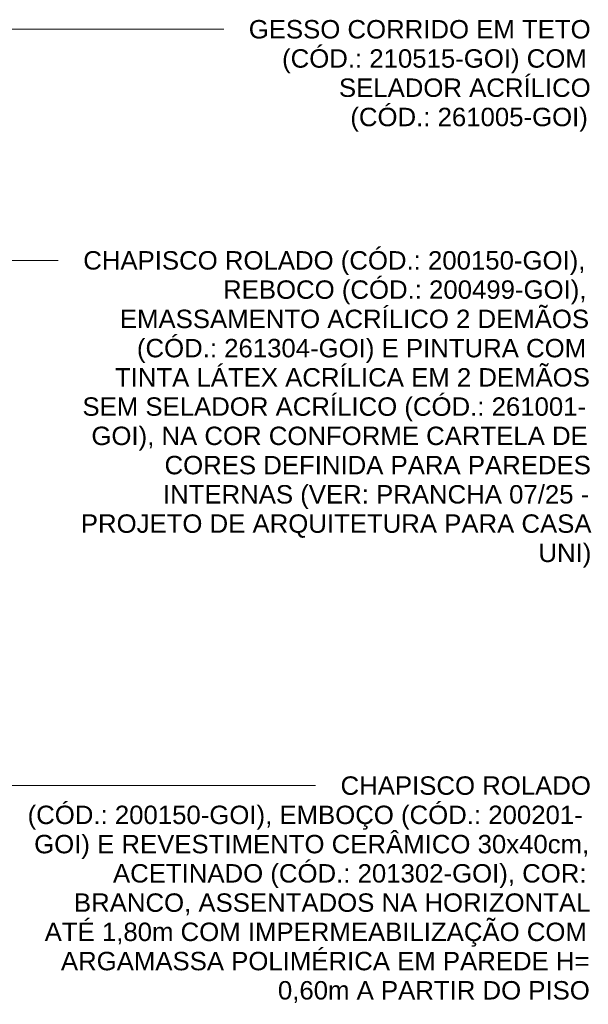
# Model space of a CAD drawing. Header units: metres. Extents: x -5.4 to 6.1, y -8 to 2.6.
# Tile 4 of 81: x -3.4 to -2.2, y 0.4 to 2.4. Entities that reach past the tile are written whole.
import ezdxf

# ---------------------------------------------------------------- set-up
doc = ezdxf.new("R2010")
doc.units = ezdxf.units.M
doc.layers.add('G-ANNO-TEXT', color=7, linetype='Continuous', lineweight=9)
doc.styles.add('Arial_1', font='arial.ttf', dxfattribs={"height": 0.0375})

msp = doc.modelspace()

# ---------------------------------------------------------------- linework, layer by layer
at = {"layer": 'G-ANNO-TEXT'}
for p, q in [((-3.8797, 2.375), (-3.0601, 2.375)), ((-3.0601, 2.375), (-2.9476, 2.375)), ((-3.6767, 1.9045), (-3.3289, 1.9045)), ((-3.3289, 1.9045), (-3.2843, 1.9045)), ((-3.4024, 0.8353), (-2.7608, 0.8353))]:
    msp.add_line(p, q, dxfattribs=at)

# ---------------------------------------------------------------- texts
at = {"layer": 'G-ANNO-TEXT', "char_height": 0.0375, "attachment_point": 1, "style": 'Arial_1'}
for s, insert, width in [('GESSO CORRIDO EM TETO ', (-2.8968, 2.3937), 0.847785), ('(CÓD.: 210515-GOI) COM ', (-2.829, 2.3342), 0.765612), ('SELADOR ACRÍLICO ', (-2.7133, 2.2747), 0.625316), ('(CÓD.: 261005-GOI)', (-2.6901, 2.2151), 0.597257), ('CHAPISCO ROLADO (CÓD.: 200150-GOI), ', (-3.2335, 1.9232), 1.254641), ('REBOCO (CÓD.: 200499-GOI), ', (-2.949, 1.8637), 0.909915), ('EMASSAMENTO ACRÍLICO 2 DEMÃOS ', (-3.159, 1.8041), 1.164451), ('(CÓD.: 261304-GOI) E PINTURA COM ', (-3.1243, 1.7446), 1.122362), ('TINTA LÁTEX ACRÍLICA EM 2 DEMÃOS ', (-3.169, 1.6851), 1.176476), ('SEM SELADOR ACRÍLICO (CÓD.: 261001-', (-3.2351, 1.6256), 1.256645), ('GOI), NA COR CONFORME CARTELA DE ', (-3.2169, 1.566), 1.234599), ('CORES DEFINIDA PARA PAREDES ', (-3.0681, 1.5065), 1.054219), ('INTERNAS (VER: PRANCHA 07/25 - ', (-3.0714, 1.447), 1.058228), ('PROJETO DE ARQUITETURA PARA CASA ', (-3.2384, 1.3874), 1.260654), ('UNI)', (-2.3074, 1.3279), 0.132278), ('CHAPISCO ROLADO ', (-2.71, 0.8541), 0.621308), ('(CÓD.: 200150-GOI), EMBOÇO (CÓD.: 200201-', (-3.3467, 0.7945), 1.392932), ('GOI) E REVESTIMENTO CERÂMICO 30x40cm, ', (-3.3334, 0.735), 1.376898), ('ACETINADO (CÓD.: 201302-GOI), COR: ', (-3.173, 0.6755), 1.182489), ('BRANCO, ASSENTADOS NA HORIZONTAL ', (-3.2524, 0.6159), 1.278692), ('ATÉ 1,80m COM IMPERMEABILIZAÇÃO COM ', (-3.312, 0.5564), 1.350843), ('ARGAMASSA POLIMÉRICA EM PAREDE H=', (-3.2789, 0.4969), 1.310759), ('0,60m A PARTIR DO PISO', (-2.8374, 0.4374), 0.775633)]:
    msp.add_mtext(s, dxfattribs=dict(at, insert=insert, width=width))

doc.saveas('drawing.dxf')
